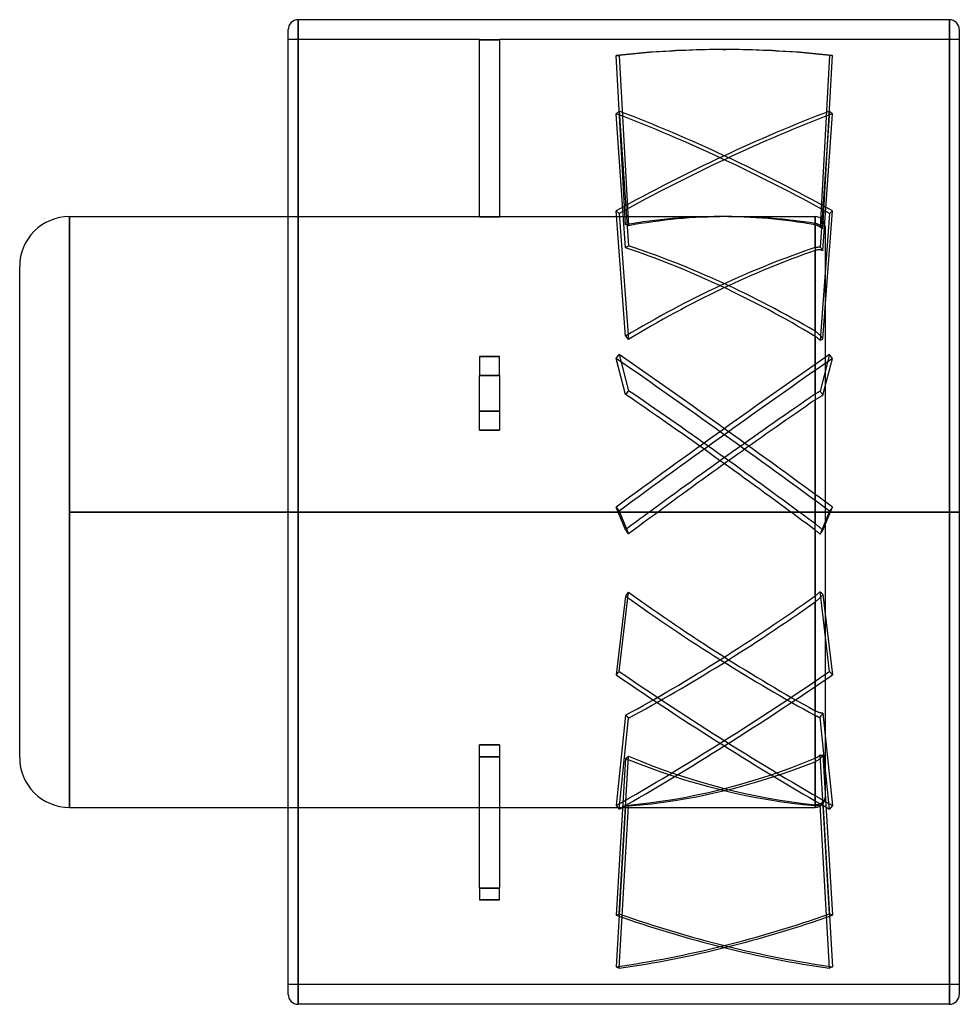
# Model space of a CAD drawing. Header units: millimetres. Extents: x -60.8 to 33.8, y -49.5 to 49.5.
import ezdxf

# ---------------------------------------------------------------- set-up
doc = ezdxf.new("R2010")
doc.units = ezdxf.units.MM
doc.layers.add('MAIN-1', color=7, linetype='Continuous')
doc.layers.add('MAIN-2', color=7, linetype='Continuous')

msp = doc.modelspace()

# ---------------------------------------------------------------- linework, layer by layer
at = {"layer": 'MAIN-1'}
for p, q in [((-32.75, 49.5), (-32.75, 0)), ((32.75, 49.5), (-32.75, 49.5)), ((32.75, 49.5), (32.75, 0)), ((-33.75, 0), (-33.75, 48.5)), ((33.75, 48.5), (33.75, -48.5)), ((-55.75, 0), (-55.75, 29.7)), ((-55.75, 29.7), (-33.75, 29.7)), ((-60.75, -24.7), (-60.75, 24.7)), ((32.75, 0), (-32.75, 0)), ((-32.75, 0), (-32.75, -49.5)), ((32.75, 0), (32.75, -49.5)), ((-55.75, -29.7), (-55.75, 0)), ((-55.75, 0), (-33.75, 0)), ((-33.75, -48.5), (-33.75, 0)), ((-55.75, -29.7), (-33.75, -29.7)), ((32.75, -49.5), (-32.75, -49.5))]:
    msp.add_line(p, q, dxfattribs=at)
for centre, radius, start, end in [((-32.75, 48.5), 1, 89.99998, 180.00002), ((32.75, 48.5), 1, 0, 89.99998), ((-55.75, 24.7), 5, 89.99998, 180.00002), ((-55.75, -24.7), 5, 180.00002, 270.00002), ((-32.75, -48.5), 1, 180.00002, 270.00002), ((32.75, -48.5), 1, 270.00002, 0)]:
    msp.add_arc(centre, radius, start, end, dxfattribs=at)
at = {"layer": 'MAIN-2'}
for p, q in [((-32.75, 0), (-32.75, 49.5)), ((32.75, 0), (32.75, 49.5)), ((-14.5, 47.5), (-33.75, 47.5)), ((-14.5, 47.5), (-14.5, 47.489)), ((-12.5, 47.489), (-14.5, 47.489)), ((-14.5, 47.489), (-12.5, 47.489)), ((-14.5, 29.683), (-14.5, 47.489)), ((-12.5, 47.489), (-12.5, 47.5)), ((33.75, 47.5), (-12.5, 47.5)), ((-12.5, 47.489), (-12.5, 29.683)), ((-0.745, 45.907), (-0.452, 45.907)), ((0.193, 28.886), (-0.745, 45.907)), ((-0.452, 45.907), (0.493, 28.787)), ((9.978, 46.5), (10.272, 46.5)), ((20.702, 45.907), (19.75, 28.65)), ((20.035, 28.498), (20.995, 45.907)), ((20.995, 45.907), (20.702, 45.907)), ((-0.745, 40.045), (-0.452, 40.305)), ((0.193, 26.567), (-0.745, 40.045)), ((-0.452, 40.305), (0.493, 26.749)), ((20.702, 40.305), (19.75, 26.641)), ((20.035, 26.26), (20.995, 40.045)), ((20.995, 40.045), (20.702, 40.305)), ((-55.75, 29.7), (-55.75, 0)), ((-33.75, 29.7), (-14.5, 29.7)), ((-12.5, 29.7), (9.7, 29.7)), ((0.193, 17.688), (-0.745, 30.289)), ((-0.745, 30.289), (-0.452, 30.029)), ((-0.452, 30.029), (0.493, 17.355)), ((10.55, 29.7), (19.25, 29.7)), ((19.25, 26.582), (19.25, 29.7)), ((19.25, 29.7), (19.25, 29.02)), ((20.702, 30.029), (19.75, 17.254)), ((20.035, 17.401), (20.995, 30.289)), ((20.995, 30.289), (20.702, 30.029)), ((-14.5, 29.683), (-12.5, 29.683)), ((-12.5, 29.683), (-14.5, 29.683)), ((19.308, 29.009), (19.25, 29.02)), ((19.25, 28.878), (19.25, 18.167)), ((19.25, 28.878), (19.296, 28.869)), ((19.296, 28.869), (19.344, 28.857)), ((19.368, 28.994), (19.308, 29.009)), ((19.344, 28.857), (19.392, 28.843)), ((19.428, 28.975), (19.368, 28.994)), ((19.392, 28.843), (19.441, 28.826)), ((19.488, 28.952), (19.428, 28.975)), ((19.441, 28.826), (19.488, 28.806)), ((19.547, 28.926), (19.488, 28.952)), ((19.488, 28.806), (19.535, 28.785)), ((19.535, 28.785), (19.581, 28.761)), ((19.603, 28.897), (19.547, 28.926)), ((19.581, 28.761), (19.624, 28.736)), ((19.656, 28.866), (19.603, 28.897)), ((19.624, 28.736), (19.666, 28.71)), ((19.708, 28.831), (19.656, 28.866)), ((19.666, 28.71), (19.708, 28.682)), ((19.76, 28.793), (19.708, 28.831)), ((19.812, 28.75), (19.76, 28.793)), ((19.862, 28.704), (19.812, 28.75)), ((19.708, 28.682), (19.75, 28.65)), ((19.75, 28.65), (19.8, 28.636)), ((19.8, 28.636), (19.85, 28.618)), ((19.85, 28.618), (19.9, 28.595)), ((19.91, 28.655), (19.862, 28.704)), ((19.9, 28.595), (19.948, 28.567)), ((19.955, 28.605), (19.91, 28.655)), ((19.948, 28.567), (19.993, 28.534)), ((19.996, 28.553), (19.955, 28.605)), ((19.993, 28.534), (20.035, 28.498)), ((20.035, 28.498), (19.996, 28.553)), ((20.25, 28.7), (20.25, -28.7)), ((19.25, 26.582), (19.296, 26.597)), ((19.308, 26.312), (19.25, 26.293)), ((19.25, 11.848), (19.25, 26.293)), ((19.296, 26.597), (19.344, 26.61)), ((19.368, 26.328), (19.308, 26.312)), ((19.344, 26.61), (19.392, 26.621)), ((19.428, 26.342), (19.368, 26.328)), ((19.392, 26.621), (19.441, 26.631)), ((19.488, 26.353), (19.428, 26.342)), ((19.441, 26.631), (19.488, 26.638)), ((19.488, 26.638), (19.535, 26.644)), ((19.547, 26.36), (19.488, 26.353)), ((19.535, 26.644), (19.581, 26.647)), ((19.603, 26.364), (19.547, 26.36)), ((19.581, 26.647), (19.624, 26.648)), ((19.656, 26.365), (19.603, 26.364)), ((19.624, 26.648), (19.666, 26.648)), ((19.708, 26.363), (19.656, 26.365)), ((19.666, 26.648), (19.708, 26.645)), ((19.708, 26.645), (19.75, 26.641)), ((19.76, 26.358), (19.708, 26.363)), ((19.75, 26.641), (19.8, 26.585)), ((19.812, 26.349), (19.76, 26.358)), ((19.8, 26.585), (19.85, 26.525)), ((19.862, 26.337), (19.812, 26.349)), ((19.85, 26.525), (19.9, 26.461)), ((19.91, 26.322), (19.862, 26.337)), ((19.9, 26.461), (19.948, 26.395)), ((19.955, 26.304), (19.91, 26.322)), ((19.948, 26.395), (19.993, 26.328)), ((19.996, 26.284), (19.955, 26.304)), ((19.993, 26.328), (20.035, 26.26)), ((20.035, 26.26), (19.996, 26.284)), ((19.308, 18.132), (19.25, 18.167)), ((19.368, 18.093), (19.308, 18.132)), ((19.428, 18.05), (19.368, 18.093)), ((19.488, 18.004), (19.428, 18.05)), ((19.547, 17.957), (19.488, 18.004)), ((19.603, 17.909), (19.547, 17.957)), ((19.656, 17.86), (19.603, 17.909)), ((19.708, 17.81), (19.656, 17.86)), ((19.25, 17.662), (19.296, 17.633)), ((19.25, 17.662), (19.25, 0)), ((19.296, 17.633), (19.344, 17.602)), ((19.344, 17.602), (19.392, 17.568)), ((19.392, 17.568), (19.441, 17.533)), ((19.441, 17.533), (19.488, 17.495)), ((19.488, 17.495), (19.535, 17.457)), ((19.535, 17.457), (19.581, 17.418)), ((19.581, 17.418), (19.624, 17.378)), ((19.624, 17.378), (19.666, 17.339)), ((19.666, 17.339), (19.708, 17.298)), ((19.76, 17.755), (19.708, 17.81)), ((19.708, 17.298), (19.75, 17.254)), ((19.75, 17.254), (19.8, 17.289)), ((19.812, 17.698), (19.76, 17.755)), ((19.8, 17.289), (19.85, 17.32)), ((19.862, 17.64), (19.812, 17.698)), ((19.85, 17.32), (19.9, 17.348)), ((19.91, 17.58), (19.862, 17.64)), ((19.9, 17.348), (19.948, 17.371)), ((19.955, 17.52), (19.91, 17.58)), ((19.948, 17.371), (19.993, 17.389)), ((19.996, 17.462), (19.955, 17.52)), ((19.993, 17.389), (20.035, 17.401)), ((20.035, 17.401), (19.996, 17.462)), ((-0.745, 15.445), (-0.452, 15.844)), ((-0.452, 15.844), (0.493, 12.195)), ((20.702, 15.844), (19.75, 12.166)), ((20.995, 15.445), (20.702, 15.844)), ((-12.5, 15.626), (-14.5, 15.626)), ((-14.5, 15.626), (-14.5, 13.724)), ((-14.5, 15.626), (-12.5, 15.626)), ((-12.5, 13.724), (-12.5, 15.626)), ((0.193, 11.818), (-0.745, 15.445)), ((20.035, 11.735), (20.995, 15.445)), ((-14.5, 13.724), (-12.5, 13.724)), ((-12.5, 13.724), (-14.5, 13.724)), ((-14.5, 8.222), (-14.5, 13.724)), ((-12.5, 13.724), (-12.5, 8.222)), ((19.296, 11.88), (19.344, 11.912)), ((19.344, 11.912), (19.392, 11.944)), ((19.392, 11.944), (19.441, 11.975)), ((19.441, 11.975), (19.488, 12.006)), ((19.488, 12.006), (19.535, 12.036)), ((19.535, 12.036), (19.581, 12.064)), ((19.581, 12.064), (19.624, 12.091)), ((19.624, 12.091), (19.666, 12.116)), ((19.666, 12.116), (19.708, 12.141)), ((19.708, 12.141), (19.75, 12.166)), ((19.75, 12.166), (19.8, 12.094)), ((19.8, 12.094), (19.85, 12.021)), ((19.85, 12.021), (19.9, 11.947)), ((19.9, 11.947), (19.948, 11.873)), ((19.25, 11.848), (19.296, 11.88)), ((19.308, 11.304), (19.25, 11.264)), ((19.25, 0), (19.25, 11.264)), ((19.368, 11.344), (19.308, 11.304)), ((19.428, 11.384), (19.368, 11.344)), ((19.488, 11.422), (19.428, 11.384)), ((19.547, 11.46), (19.488, 11.422)), ((19.603, 11.495), (19.547, 11.46)), ((19.656, 11.527), (19.603, 11.495)), ((19.708, 11.559), (19.656, 11.527)), ((19.76, 11.59), (19.708, 11.559)), ((19.812, 11.619), (19.76, 11.59)), ((19.862, 11.647), (19.812, 11.619)), ((19.91, 11.673), (19.862, 11.647)), ((19.955, 11.696), (19.91, 11.673)), ((19.948, 11.873), (19.993, 11.803)), ((19.996, 11.716), (19.955, 11.696)), ((19.993, 11.803), (20.035, 11.735)), ((20.035, 11.735), (19.996, 11.716)), ((-14.5, 10.124), (-12.5, 10.124)), ((-12.5, 10.124), (-14.5, 10.124)), ((-14.5, 8.222), (-12.5, 8.222)), ((-12.5, 8.222), (-14.5, 8.222)), ((16.798, 0), (-55.75, 0)), ((-33.75, 0), (33.75, 0)), ((-0.745, 0.498), (-0.452, 0.1)), ((0.193, -1.786), (-0.745, 0.498)), ((-0.452, 0.1), (0.493, -2.197)), ((19.25, 0), (17.649, 0)), ((20.702, 0.1), (19.75, -2.216)), ((20.035, -1.838), (20.995, 0.498)), ((20.995, 0.498), (20.702, 0.1)), ((-55.75, 0), (-55.75, -29.7)), ((33.75, 0), (-33.75, 0)), ((-33.75, 0), (2.601, 0)), ((-32.75, 0), (32.75, 0)), ((-32.75, -49.5), (-32.75, 0)), ((3.452, 0), (19.25, 0)), ((19.25, -8.43), (19.25, 0)), ((19.25, 0), (19.25, -1.185)), ((32.75, -49.5), (32.75, 0)), ((19.308, -1.229), (19.25, -1.185)), ((19.25, -1.819), (19.25, -19.984)), ((19.25, -1.819), (19.296, -1.853)), ((19.296, -1.853), (19.344, -1.89)), ((19.368, -1.274), (19.308, -1.229)), ((19.344, -1.89), (19.392, -1.927)), ((19.428, -1.321), (19.368, -1.274)), ((19.392, -1.927), (19.441, -1.964)), ((19.488, -1.368), (19.428, -1.321)), ((19.441, -1.964), (19.488, -2.002)), ((19.547, -1.414), (19.488, -1.368)), ((19.603, -1.459), (19.547, -1.414)), ((19.656, -1.502), (19.603, -1.459)), ((19.708, -1.546), (19.656, -1.502)), ((19.76, -1.59), (19.708, -1.546)), ((19.812, -1.635), (19.76, -1.59)), ((19.862, -1.679), (19.812, -1.635)), ((19.91, -1.721), (19.862, -1.679)), ((19.9, -2.016), (19.948, -1.952)), ((19.955, -1.762), (19.91, -1.721)), ((19.948, -1.952), (19.993, -1.893)), ((19.996, -1.8), (19.955, -1.762)), ((19.993, -1.893), (20.035, -1.838)), ((20.035, -1.838), (19.996, -1.8)), ((19.488, -2.002), (19.535, -2.039)), ((19.535, -2.039), (19.581, -2.076)), ((19.581, -2.076), (19.624, -2.111)), ((19.624, -2.111), (19.666, -2.145)), ((19.666, -2.145), (19.708, -2.18)), ((19.708, -2.18), (19.75, -2.216)), ((19.75, -2.216), (19.8, -2.149)), ((19.8, -2.149), (19.85, -2.082)), ((19.85, -2.082), (19.9, -2.016)), ((0.193, -8.462), (-0.745, -16.381)), ((-0.452, -16.031), (0.493, -8.065)), ((19.25, -8.43), (19.296, -8.396)), ((19.296, -8.396), (19.344, -8.36)), ((19.344, -8.36), (19.392, -8.323)), ((19.428, -8.901), (19.368, -8.949)), ((19.392, -8.323), (19.441, -8.284)), ((19.488, -8.852), (19.428, -8.901)), ((19.441, -8.284), (19.488, -8.244)), ((19.488, -8.244), (19.535, -8.204)), ((19.547, -8.802), (19.488, -8.852)), ((19.535, -8.204), (19.581, -8.163)), ((19.603, -8.753), (19.547, -8.802)), ((19.581, -8.163), (19.624, -8.123)), ((19.656, -8.704), (19.603, -8.753)), ((19.624, -8.123), (19.666, -8.084)), ((19.708, -8.654), (19.656, -8.704)), ((19.666, -8.084), (19.708, -8.044)), ((19.708, -8.044), (19.75, -8.002)), ((19.76, -8.601), (19.708, -8.654)), ((19.75, -8.002), (19.8, -8.056)), ((20.702, -16.031), (19.75, -8.002)), ((19.812, -8.547), (19.76, -8.601)), ((19.8, -8.056), (19.85, -8.108)), ((19.862, -8.493), (19.812, -8.547)), ((19.85, -8.108), (19.9, -8.158)), ((19.91, -8.438), (19.862, -8.493)), ((19.9, -8.158), (19.948, -8.204)), ((19.955, -8.385), (19.91, -8.438)), ((19.948, -8.204), (19.993, -8.245)), ((19.996, -8.334), (19.955, -8.385)), ((19.993, -8.245), (20.035, -8.281)), ((20.035, -8.281), (19.996, -8.334)), ((20.035, -8.281), (20.995, -16.381)), ((19.308, -8.994), (19.25, -9.036)), ((19.25, -24.763), (19.25, -9.036)), ((19.368, -8.949), (19.308, -8.994)), ((-0.745, -16.381), (-0.452, -16.031)), ((20.995, -16.381), (20.702, -16.031)), ((0.193, -20.424), (-0.745, -29.526)), ((-0.452, -29.876), (0.493, -20.722)), ((19.308, -20.015), (19.25, -19.984)), ((19.25, -20.448), (19.25, -29.431)), ((19.25, -20.448), (19.296, -20.473)), ((19.296, -20.473), (19.344, -20.497)), ((19.368, -20.045), (19.308, -20.015)), ((19.344, -20.497), (19.392, -20.52)), ((19.428, -20.073), (19.368, -20.045)), ((19.392, -20.52), (19.441, -20.542)), ((19.488, -20.1), (19.428, -20.073)), ((19.441, -20.542), (19.488, -20.562)), ((19.547, -20.123), (19.488, -20.1)), ((19.488, -20.562), (19.535, -20.581)), ((19.535, -20.581), (19.581, -20.598)), ((19.603, -20.144), (19.547, -20.123)), ((19.581, -20.598), (19.624, -20.613)), ((19.656, -20.162), (19.603, -20.144)), ((19.624, -20.613), (19.666, -20.626)), ((19.708, -20.178), (19.656, -20.162)), ((19.666, -20.626), (19.708, -20.638)), ((19.76, -20.191), (19.708, -20.178)), ((19.708, -20.638), (19.75, -20.649)), ((19.75, -20.649), (19.8, -20.581)), ((20.702, -29.876), (19.75, -20.649)), ((19.812, -20.203), (19.76, -20.191)), ((19.8, -20.581), (19.85, -20.51)), ((19.862, -20.211), (19.812, -20.203)), ((19.85, -20.51), (19.9, -20.436)), ((19.91, -20.217), (19.862, -20.211)), ((19.9, -20.436), (19.948, -20.362)), ((19.955, -20.22), (19.91, -20.217)), ((19.948, -20.362), (19.993, -20.289)), ((19.996, -20.22), (19.955, -20.22)), ((19.993, -20.289), (20.035, -20.217)), ((20.035, -20.217), (19.996, -20.22)), ((20.035, -20.217), (20.995, -29.526)), ((-12.5, -23.426), (-14.5, -23.426)), ((-14.5, -23.426), (-12.5, -23.426)), ((-14.5, -37.832), (-14.5, -23.426)), ((-12.5, -23.426), (-12.5, -37.832)), ((-14.5, -24.602), (-12.5, -24.602)), ((-12.5, -24.602), (-14.5, -24.602)), ((-0.452, -40.405), (0.493, -24.552)), ((19.25, -24.763), (19.296, -24.743)), ((19.296, -24.743), (19.344, -24.72)), ((19.344, -24.72), (19.392, -24.695)), ((19.392, -24.695), (19.441, -24.667)), ((19.441, -24.667), (19.488, -24.637)), ((19.488, -24.637), (19.535, -24.605)), ((19.535, -24.605), (19.581, -24.571)), ((19.581, -24.571), (19.624, -24.537)), ((19.624, -24.537), (19.666, -24.502)), ((19.666, -24.502), (19.708, -24.465)), ((19.708, -24.465), (19.75, -24.425)), ((19.75, -24.425), (19.8, -24.436)), ((20.702, -40.405), (19.75, -24.425)), ((19.812, -24.715), (19.76, -24.768)), ((19.8, -24.436), (19.85, -24.443)), ((19.862, -24.659), (19.812, -24.715)), ((19.85, -24.443), (19.9, -24.446)), ((19.91, -24.601), (19.862, -24.659)), ((19.9, -24.446), (19.948, -24.443)), ((19.955, -24.543), (19.91, -24.601)), ((19.948, -24.443), (19.993, -24.435)), ((19.996, -24.484), (19.955, -24.543)), ((19.993, -24.435), (20.035, -24.422)), ((20.035, -24.422), (19.996, -24.484)), ((20.035, -24.422), (20.995, -40.543)), ((0.193, -24.782), (-0.745, -40.543)), ((19.308, -25.083), (19.25, -25.108)), ((19.25, -29.7), (19.25, -25.108)), ((19.368, -25.054), (19.308, -25.083)), ((19.428, -25.021), (19.368, -25.054)), ((19.488, -24.985), (19.428, -25.021)), ((19.547, -24.946), (19.488, -24.985)), ((19.603, -24.905), (19.547, -24.946)), ((19.656, -24.862), (19.603, -24.905)), ((19.708, -24.817), (19.656, -24.862)), ((19.76, -24.768), (19.708, -24.817)), ((-33.75, -29.7), (19.25, -29.7)), ((0.193, -29.506), (-0.745, -45.734)), ((-0.745, -29.526), (-0.452, -29.876)), ((-0.452, -45.873), (0.493, -29.55)), ((19.308, -29.435), (19.25, -29.431)), ((19.25, -29.51), (19.25, -29.7)), ((19.25, -29.51), (19.296, -29.513)), ((19.296, -29.513), (19.344, -29.513)), ((19.368, -29.436), (19.308, -29.435)), ((19.344, -29.513), (19.392, -29.512)), ((19.428, -29.433), (19.368, -29.436)), ((19.392, -29.512), (19.441, -29.508)), ((19.488, -29.427), (19.428, -29.433)), ((19.441, -29.508), (19.488, -29.501)), ((19.547, -29.417), (19.488, -29.427)), ((19.488, -29.501), (19.535, -29.493)), ((19.535, -29.493), (19.581, -29.482)), ((19.603, -29.403), (19.547, -29.417)), ((19.581, -29.482), (19.624, -29.47)), ((19.656, -29.387), (19.603, -29.403)), ((19.624, -29.47), (19.666, -29.455)), ((19.708, -29.368), (19.656, -29.387)), ((19.666, -29.455), (19.708, -29.439)), ((19.76, -29.345), (19.708, -29.368)), ((19.708, -29.439), (19.75, -29.42)), ((19.75, -29.42), (19.8, -29.383)), ((20.702, -45.873), (19.75, -29.42)), ((19.812, -29.318), (19.76, -29.345)), ((19.8, -29.383), (19.85, -29.341)), ((19.862, -29.287), (19.812, -29.318)), ((19.85, -29.341), (19.9, -29.295)), ((19.91, -29.253), (19.862, -29.287)), ((19.9, -29.295), (19.948, -29.245)), ((19.955, -29.217), (19.91, -29.253)), ((19.948, -29.245), (19.993, -29.192)), ((19.996, -29.178), (19.955, -29.217)), ((19.993, -29.192), (20.035, -29.136)), ((20.035, -29.136), (19.996, -29.178)), ((20.035, -29.136), (20.995, -45.734)), ((20.995, -29.526), (20.702, -29.876)), ((-14.5, -37.832), (-14.5, -39.008)), ((-12.5, -37.832), (-14.5, -37.832)), ((-14.5, -37.832), (-12.5, -37.832)), ((-12.5, -39.008), (-12.5, -37.832)), ((-12.5, -39.008), (-14.5, -39.008)), ((-14.5, -39.008), (-12.5, -39.008)), ((-0.745, -40.543), (-0.452, -40.405)), ((20.995, -40.543), (20.702, -40.405)), ((-0.745, -45.734), (-0.452, -45.873)), ((20.995, -45.734), (20.702, -45.873)), ((33.75, -47.5), (-33.75, -47.5))]:
    msp.add_line(p, q, dxfattribs=at)
for centre, start, end in [((19.25, 28.7), 0, 89.99998), ((19.25, -28.7), 270.00002, 0)]:
    msp.add_arc(centre, 1, start, end, dxfattribs=at)
for centre, major_axis, ratio, start_param, end_param in [((9.978, -102), (0, -148.5), 0.809017, 3.141593, 3.230971), ((10.272, -102), (0, 148.5), 0.809017, 0, 0.089378), ((9.978, -102), (0, -148.5), 0.809017, 3.052214, 3.141593), ((10.272, -102), (0, 148.5), 0.809017, -0.089378, 0), ((9.978, -78.007), (-98.399, -111.22), 0.619743, -2.271233, -2.092476), ((9.978, -78.267), (98.399, -111.22), 0.619743, 2.092476, 2.271233), ((10.272, -78.007), (-98.399, 111.22), 0.619743, -1.049117, -0.87036), ((10.272, -78.267), (98.399, 111.22), 0.619743, 0.87036, 1.049117), ((9.7, 0), (40.879, 0), 0.726543, 1.570657, 1.805494), ((10.55, 0), (40.879, 0), 0.726543, 1.356339, 1.57656), ((-2.39, 0), (-5.176, 29.468), 0.715945, -0.373679, -0.359788), ((10.55, 0), (40.879, 0), 0.726543, 1.57656, 1.819384), ((9.7, 0), (40.879, 0), 0.726543, 1.33499, 1.570657), ((-2.39, 0), (-16.48, -28.555), 0.495617, -2.413443, -2.399553), ((10.55, 0), (39.506, -24.296), 0.432377, 1.616241, 2.079287), ((9.7, 0), (39.506, 24.296), 0.432377, 1.075088, 1.545591), ((9.7, 0), (39.506, -24.296), 0.432377, 1.594893, 2.065397), ((10.55, 0), (39.506, 24.296), 0.432377, 1.096436, 1.559482), ((-2.39, 0), (-18.873, 28.855), 0.372781, -1.185877, -1.171987), ((9.978, -17.513), (-119.499, -88.16), 0.140484, -1.763448, -1.584692), ((10.272, -17.513), (-119.499, 88.16), 0.140484, -1.556901, -1.378144), ((9.978, -17.911), (119.499, -88.16), 0.140484, 1.584692, 1.763448), ((10.272, -17.911), (119.499, 88.16), 0.140484, 1.378144, 1.556901), ((-2.39, 0), (-21.332, -29.552), 0.138892, -1.893993, -1.880103), ((10.55, 0), (40.805, -29.506), 0.083145, 1.456313, 1.879434), ((9.7, 0), (40.805, -29.506), 0.083145, 1.456313, 1.865543), ((9.7, 0), (40.805, 29.506), 0.083145, 1.274941, 1.68528), ((10.55, 0), (40.805, 29.506), 0.083145, 1.296289, 1.68528), ((9.7, 0), (40.805, -29.506), 0.083145, 1.39504, 1.456313), ((10.55, 0), (40.805, -29.506), 0.083145, 1.416388, 1.456313), ((9.7, 0), (40.805, 29.506), 0.083145, 1.68528, 1.745445), ((10.55, 0), (40.805, 29.506), 0.083145, 1.68528, 1.759335), ((-2.39, 0), (-21.707, 29.694), 0.028144, -1.665422, -1.651532), ((-2.39, 0), (20.941, 29.414), 0.19641, -1.720767, -1.706877), ((9.7, 0), (-40.265, -27.899), 0.252981, 1.162576, 1.63308), ((9.7, 0), (-40.265, 27.899), 0.252981, 1.509621, 1.980125), ((10.55, 0), (-40.265, 27.899), 0.252981, 1.495731, 1.958777), ((10.55, 0), (-40.265, -27.899), 0.252981, 1.148686, 1.611731), ((9.978, 51.175), (-113.767, -95.443), 0.404508, 1.154255, 1.333012), ((9.978, 50.825), (113.767, -95.443), 0.404508, -1.333012, -1.154255), ((10.272, 51.175), (-113.767, 95.443), 0.404508, 1.808581, 1.987338), ((10.272, 50.825), (113.767, 95.443), 0.404508, -1.987338, -1.808581), ((-2.39, 0), (19.743, -29.055), 0.311854, -1.021319, -1.007429), ((-2.39, 0), (14.74, 28.533), 0.559234, -2.276587, -2.262697), ((10.55, 0), (-39.516, 16.965), 0.616914, 1.581112, 2.044158), ((9.7, 0), (-39.516, -16.965), 0.616914, 1.077195, 1.547699), ((9.7, 0), (-39.516, 16.965), 0.616914, 1.595002, 2.065506), ((10.55, 0), (-39.516, -16.965), 0.616914, 1.063305, 1.52635), ((-2.39, 0), (9.442, -29.009), 0.67439, -0.330446, -0.316555), ((9.978, 95.918), (-63.249, -134.357), 0.760227, 0.465056, 0.643813), ((9.978, 95.779), (63.249, -134.357), 0.760227, -0.643813, -0.465056), ((10.272, 95.918), (-63.249, 134.357), 0.760227, 2.49778, 2.676537), ((10.272, 95.779), (63.249, 134.357), 0.760227, -2.676537, -2.49778)]:
    msp.add_ellipse(centre, major_axis=major_axis, ratio=ratio, start_param=start_param, end_param=end_param, dxfattribs=at)

doc.saveas('drawing.dxf')
